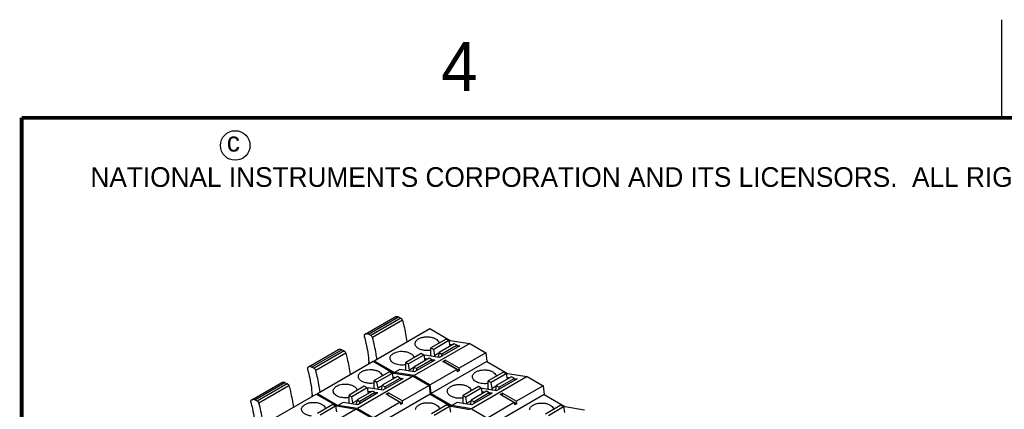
# Model space of a CAD drawing. Header units: inches. Extents: x 0 to 22, y 0 to 17.
# Tile 24 of 46: x 0.5 to 5.5, y 15 to 17. Entities that reach past the tile are written whole.
import ezdxf

# ---------------------------------------------------------------- set-up
doc = ezdxf.new("R2010")
doc.units = ezdxf.units.IN
doc.header["$LTSCALE"] = 1.21
doc.header["$MEASUREMENT"] = 0
doc.layers.get('0').update_dxf_attribs({"linetype": 'CONTINUOUS'})
doc.styles.add('TEXTSTYLE_2', font='txt')

msp = doc.modelspace()

# ---------------------------------------------------------------- linework, layer by layer
at = {"color": 2, "linetype": 'CONTINUOUS'}
msp.add_line((5.5, 16.5), (5.5, 17), dxfattribs=at)
at = {"color": 7, "linetype": 'CONTINUOUS'}
for p, q in [((2.2527, 15.3977), (2.4058, 15.4861)), ((2.2687, 15.3968), (2.4218, 15.4853)), ((2.4342, 15.4791), (2.281, 15.3907)), ((2.4218, 15.4853), (2.4342, 15.4791)), ((2.4425, 15.4682), (2.2894, 15.3798)), ((2.2978, 15.2622), (2.5818, 15.4261)), ((2.5818, 15.4261), (2.6863, 15.3658)), ((2.2511, 15.3965), (2.249, 15.3948)), ((2.2527, 15.3977), (2.2511, 15.3965)), ((2.281, 15.3907), (2.2687, 15.3968)), ((2.6654, 15.3727), (2.5875, 15.3277)), ((2.6797, 15.3644), (2.6654, 15.3727)), ((1.9632, 15.2305), (2.1163, 15.3189)), ((1.9792, 15.2297), (2.1323, 15.3181)), ((2.1323, 15.3181), (2.1446, 15.312)), ((2.7857, 15.3502), (2.5017, 15.1862)), ((2.5875, 15.2878), (2.5875, 15.3277)), ((2.5875, 15.3277), (2.6018, 15.3194)), ((2.6797, 15.3644), (2.6018, 15.3194)), ((2.6071, 15.2885), (2.6018, 15.3194)), ((2.7067, 15.3488), (2.6288, 15.3038)), ((2.735, 15.3387), (2.632, 15.2793)), ((2.7211, 15.3406), (2.6431, 15.2955)), ((2.6797, 15.3644), (2.6846, 15.3361)), ((2.6863, 15.3658), (2.6801, 15.3623)), ((2.6828, 15.3469), (2.699, 15.3444)), ((2.6863, 15.3658), (2.7857, 15.3502)), ((2.7211, 15.3406), (2.7067, 15.3488)), ((2.7202, 15.341), (2.735, 15.3387)), ((2.7211, 15.3406), (2.7211, 15.3307)), ((2.7857, 15.3502), (2.868, 15.3027)), ((2.1446, 15.312), (1.9915, 15.2236)), ((2.153, 15.301), (1.9999, 15.2126)), ((2.5373, 15.2988), (2.4594, 15.2538)), ((2.5517, 15.2905), (2.4737, 15.2455)), ((2.5787, 15.2749), (2.5007, 15.2299)), ((2.5517, 15.2905), (2.5373, 15.2988)), ((2.5517, 15.2905), (2.5566, 15.2621)), ((2.5521, 15.2883), (2.5568, 15.2911)), ((2.571, 15.2704), (2.5547, 15.273)), ((2.632, 15.2793), (2.5568, 15.2911)), ((2.593, 15.2666), (2.5787, 15.2749)), ((2.5912, 15.2857), (2.5875, 15.2878)), ((2.6281, 15.3006), (2.6071, 15.2885)), ((2.6288, 15.3038), (2.6238, 15.2805)), ((2.6288, 15.3038), (2.6431, 15.2955)), ((2.6431, 15.2857), (2.6431, 15.2955)), ((2.868, 15.3027), (2.7316, 15.2239)), ((2.868, 15.3027), (2.8724, 15.2583)), ((1.9616, 15.2294), (1.9595, 15.2276)), ((1.9632, 15.2305), (1.9616, 15.2294)), ((1.9915, 15.2236), (1.9792, 15.2297)), ((2.0083, 15.095), (2.2923, 15.259)), ((2.2923, 15.259), (2.3967, 15.1986)), ((2.2978, 15.2622), (2.4023, 15.2019)), ((2.4287, 15.2171), (2.4023, 15.2019)), ((2.5039, 15.2053), (2.4287, 15.2171)), ((2.4594, 15.2139), (2.4594, 15.2538)), ((2.4594, 15.2538), (2.4737, 15.2455)), ((2.4791, 15.2146), (2.4737, 15.2455)), ((2.5, 15.2267), (2.4791, 15.2146)), ((2.5007, 15.2299), (2.4957, 15.2066)), ((2.5007, 15.2299), (2.5151, 15.2216)), ((2.6069, 15.2648), (2.5039, 15.2053)), ((2.593, 15.2666), (2.5151, 15.2216)), ((2.5151, 15.2117), (2.5151, 15.2216)), ((2.7204, 15.2175), (2.584, 15.1387)), ((2.8724, 15.2583), (2.5885, 15.0944)), ((2.6069, 15.2648), (2.5922, 15.2671)), ((2.593, 15.2666), (2.593, 15.2567)), ((2.6486, 15.2589), (2.6598, 15.2654)), ((2.7204, 15.2175), (2.6486, 15.2589)), ((2.6584, 15.2533), (2.6598, 15.2541)), ((2.6598, 15.2541), (2.6598, 15.2654)), ((2.7316, 15.2239), (2.6598, 15.2654)), ((2.6598, 15.2541), (2.7328, 15.212)), ((2.7204, 15.2175), (2.7216, 15.2055)), ((2.7328, 15.212), (2.7316, 15.2239)), ((2.8724, 15.2583), (2.9786, 15.197)), ((2.4962, 15.183), (2.2122, 15.0191)), ((2.3759, 15.2055), (2.2979, 15.1605)), ((2.3902, 15.1973), (2.3123, 15.1522)), ((2.4172, 15.1817), (2.3393, 15.1367)), ((2.4455, 15.1716), (2.3425, 15.1121)), ((2.4316, 15.1734), (2.3536, 15.1284)), ((2.3902, 15.1973), (2.3759, 15.2055)), ((2.3902, 15.1973), (2.3951, 15.1689)), ((2.3967, 15.1986), (2.3906, 15.1951)), ((2.3932, 15.1798), (2.4095, 15.1772)), ((2.3967, 15.1986), (2.4962, 15.183)), ((2.5017, 15.1862), (2.4023, 15.2019)), ((2.4316, 15.1734), (2.4172, 15.1817)), ((2.4307, 15.1739), (2.4455, 15.1716)), ((2.4316, 15.1734), (2.4316, 15.1635)), ((2.4632, 15.2117), (2.4594, 15.2139)), ((2.4962, 15.183), (2.5784, 15.1355)), ((2.5017, 15.1862), (2.584, 15.1387)), ((2.7328, 15.212), (2.7216, 15.2055)), ((3.078, 15.1814), (2.794, 15.0175)), ((2.9577, 15.2039), (2.8798, 15.1589)), ((2.9721, 15.1956), (2.8941, 15.1506)), ((2.999, 15.1801), (2.9211, 15.1351)), ((3.0273, 15.17), (2.9243, 15.1105)), ((3.0134, 15.1718), (2.9354, 15.1268)), ((2.9721, 15.1956), (2.9577, 15.2039)), ((2.9721, 15.1956), (2.977, 15.1673)), ((2.9786, 15.197), (2.9724, 15.1935)), ((2.9751, 15.1782), (2.9913, 15.1756)), ((2.9786, 15.197), (3.078, 15.1814)), ((3.0134, 15.1718), (2.999, 15.1801)), ((3.0125, 15.1723), (3.0273, 15.17)), ((3.0134, 15.1718), (3.0134, 15.1619)), ((3.078, 15.1814), (3.1603, 15.1339)), ((1.6737, 15.0633), (1.8268, 15.1517)), ((1.6897, 15.0625), (1.8428, 15.1509)), ((1.8551, 15.1448), (1.702, 15.0564)), ((1.8635, 15.1338), (1.7104, 15.0454)), ((1.8428, 15.1509), (1.8551, 15.1448)), ((2.2478, 15.1316), (2.1699, 15.0866)), ((2.2622, 15.1233), (2.1842, 15.0783)), ((2.2622, 15.1233), (2.2478, 15.1316)), ((2.2622, 15.1233), (2.2671, 15.095)), ((2.2625, 15.1212), (2.2673, 15.1239)), ((2.3425, 15.1121), (2.2673, 15.1239)), ((2.2979, 15.1207), (2.2979, 15.1605)), ((2.2979, 15.1605), (2.3123, 15.1522)), ((2.3017, 15.1185), (2.2979, 15.1207)), ((2.3176, 15.1214), (2.3123, 15.1522)), ((2.3386, 15.1335), (2.3176, 15.1214)), ((2.3393, 15.1367), (2.3342, 15.1134)), ((2.3393, 15.1367), (2.3536, 15.1284)), ((2.3536, 15.1185), (2.3536, 15.1284)), ((2.5784, 15.1355), (2.442, 15.0568)), ((2.5784, 15.1355), (2.5829, 15.0912)), ((2.5885, 15.0944), (2.584, 15.1387)), ((2.8297, 15.13), (2.7517, 15.085)), ((2.844, 15.1217), (2.766, 15.0767)), ((2.844, 15.1217), (2.8297, 15.13)), ((2.844, 15.1217), (2.8489, 15.0934)), ((2.8444, 15.1196), (2.8491, 15.1223)), ((2.8491, 15.1223), (2.9243, 15.1105)), ((2.8798, 15.1191), (2.8798, 15.1589)), ((2.8798, 15.1589), (2.8941, 15.1506)), ((2.8835, 15.1169), (2.8798, 15.1191)), ((2.8994, 15.1198), (2.8941, 15.1506)), ((2.9204, 15.1319), (2.8994, 15.1198)), ((2.9211, 15.1351), (2.9161, 15.1118)), ((2.9211, 15.1351), (2.9354, 15.1268)), ((2.9354, 15.1169), (2.9354, 15.1268)), ((3.1603, 15.1339), (3.0239, 15.0551)), ((3.1603, 15.1339), (3.1647, 15.0896)), ((1.7188, 14.9278), (2.0027, 15.0918)), ((2.0027, 15.0918), (2.1072, 15.0315)), ((2.0083, 15.095), (2.1128, 15.0347)), ((2.1699, 15.0467), (2.1699, 15.0866)), ((2.1699, 15.0866), (2.1842, 15.0783)), ((2.1896, 15.0474), (2.1842, 15.0783)), ((2.2891, 15.1077), (2.2112, 15.0627)), ((2.3174, 15.0976), (2.2144, 15.0381)), ((2.3035, 15.0994), (2.2255, 15.0544)), ((2.2814, 15.1033), (2.2652, 15.1058)), ((2.3035, 15.0994), (2.2891, 15.1077)), ((2.5829, 15.0912), (2.2989, 14.9272)), ((2.3174, 15.0976), (2.3026, 15.0999)), ((2.3035, 15.0994), (2.3035, 15.0896)), ((2.3591, 15.0918), (2.3702, 15.0982)), ((2.4309, 15.0503), (2.3591, 15.0918)), ((2.3688, 15.0862), (2.3702, 15.087)), ((2.3702, 15.087), (2.3702, 15.0982)), ((2.442, 15.0568), (2.3702, 15.0982)), ((2.3702, 15.087), (2.4432, 15.0448)), ((2.5829, 15.0912), (2.689, 15.0299)), ((2.5885, 15.0944), (2.6946, 15.0331)), ((2.7517, 15.0451), (2.7517, 15.085)), ((2.7517, 15.085), (2.766, 15.0767)), ((2.7714, 15.0458), (2.766, 15.0767)), ((2.871, 15.1061), (2.793, 15.0611)), ((2.8992, 15.096), (2.7962, 15.0365)), ((2.8853, 15.0978), (2.8074, 15.0528)), ((2.8633, 15.1017), (2.847, 15.1042)), ((2.8853, 15.0978), (2.871, 15.1061)), ((3.1647, 15.0896), (2.8808, 14.9256)), ((2.8992, 15.096), (2.8845, 15.0983)), ((2.8853, 15.0978), (2.8853, 15.088)), ((2.9521, 15.0966), (2.9409, 15.0902)), ((3.0127, 15.0487), (2.9409, 15.0902)), ((2.9507, 15.0845), (2.9521, 15.0854)), ((2.9521, 15.0854), (2.9521, 15.0966)), ((2.9521, 15.0966), (3.0239, 15.0551)), ((2.9521, 15.0854), (3.0251, 15.0432)), ((3.1647, 15.0896), (3.2709, 15.0283)), ((1.6721, 15.0622), (1.6699, 15.0605)), ((1.6737, 15.0633), (1.6721, 15.0622)), ((1.702, 15.0564), (1.6897, 15.0625)), ((2.0864, 15.0384), (2.0084, 14.9934)), ((2.1007, 15.0301), (2.0228, 14.9851)), ((2.1007, 15.0301), (2.0864, 15.0384)), ((2.1007, 15.0301), (2.1056, 15.0018)), ((2.1072, 15.0315), (2.1011, 15.0279)), ((2.1072, 15.0315), (2.2066, 15.0159)), ((2.1392, 15.05), (2.1128, 15.0347)), ((2.2122, 15.0191), (2.1128, 15.0347)), ((2.2144, 15.0381), (2.1392, 15.05)), ((2.1736, 15.0446), (2.1699, 15.0467)), ((2.2105, 15.0595), (2.1896, 15.0474)), ((2.2112, 15.0627), (2.2062, 15.0394)), ((2.2112, 15.0627), (2.2255, 15.0544)), ((2.2122, 15.0191), (2.2945, 14.9716)), ((2.2255, 15.0446), (2.2255, 15.0544)), ((2.4309, 15.0503), (2.2945, 14.9716)), ((2.4309, 15.0503), (2.4321, 15.0384)), ((2.4432, 15.0448), (2.4321, 15.0384)), ((2.4432, 15.0448), (2.442, 15.0568)), ((2.6682, 15.0368), (2.5902, 14.9918)), ((2.6825, 15.0285), (2.6046, 14.9835)), ((2.6825, 15.0285), (2.6682, 15.0368)), ((2.6825, 15.0285), (2.6874, 15.0001)), ((2.689, 15.0299), (2.6829, 15.0263)), ((2.689, 15.0299), (2.7885, 15.0142)), ((2.7211, 15.0484), (2.6946, 15.0331)), ((2.794, 15.0175), (2.6946, 15.0331)), ((2.7962, 15.0365), (2.7211, 15.0484)), ((2.7555, 15.0429), (2.7517, 15.0451)), ((2.7923, 15.0579), (2.7714, 15.0458)), ((2.793, 15.0611), (2.788, 15.0378)), ((2.793, 15.0611), (2.8074, 15.0528)), ((2.794, 15.0175), (2.8763, 14.97)), ((2.8074, 15.043), (2.8074, 15.0528)), ((3.0127, 15.0487), (2.8763, 14.97)), ((3.0127, 15.0487), (3.0139, 15.0368)), ((3.0251, 15.0432), (3.0139, 15.0368)), ((3.0251, 15.0432), (3.0239, 15.0551)), ((3.25, 15.0352), (3.1721, 14.9901)), ((3.2644, 15.0269), (3.1864, 14.9819)), ((3.2644, 15.0269), (3.25, 15.0352)), ((3.2644, 15.0269), (3.2693, 14.9985)), ((3.2709, 15.0283), (3.2647, 15.0247)), ((3.2709, 15.0283), (3.3703, 15.0126)), ((2.2066, 15.0159), (1.9227, 14.8519)), ((2.2066, 15.0159), (2.2889, 14.9683))]:
    msp.add_line(p, q, dxfattribs=at)
at = {"color": 7, "linetype": 'CONTINUOUS', "const_width": 0.02}
for points in [[(0.5, 16.5), (0.5, 0.5)], [(21.5, 16.5), (0.5, 16.5)]]:
    msp.add_lwpolyline(points, dxfattribs=at)
at = {"color": 2, "linetype": 'CONTINUOUS'}
msp.add_circle((1.5893, 16.359), 0.0754, dxfattribs=at)
at = {"color": 7, "linetype": 'CONTINUOUS'}
for centre, radius, start, end in [((2.4295, 15.4697), 0.0106, 59.9665, 63.5561), ((2.2763, 15.3813), 0.0106, 59.9665, 63.5561), ((2.1399, 15.3025), 0.0106, 59.9665, 63.5561), ((1.9868, 15.2141), 0.0106, 59.9665, 63.5561), ((1.7605, 15.2241), 0.511, 2.5325, 3.3505), ((2.8765, 15.176), 0.585, 171.8989, 172.1108), ((2.8714, 15.1767), 0.5799, 171.5222, 171.8992), ((1.8504, 15.1353), 0.0106, 59.9665, 63.5561), ((1.471, 15.0569), 0.511, 2.5325, 3.3505), ((2.5869, 15.0088), 0.585, 171.8989, 172.1108), ((2.5819, 15.0095), 0.5799, 171.5222, 171.8992), ((1.6973, 15.0469), 0.0106, 59.9665, 63.5561)]:
    msp.add_arc(centre, radius, start, end, dxfattribs=at)
for points, knots in [([(2.4058, 15.4861), (2.4069, 15.4867), (2.4093, 15.4876), (2.4133, 15.4879), (2.4176, 15.4871), (2.4204, 15.486), (2.4218, 15.4853)], [0, 0, 0, 0, 0.221797, 0.456621, 0.714566, 1, 1, 1, 1]), ([(2.4347, 15.4788), (2.4366, 15.4777), (2.4399, 15.4745), (2.4419, 15.4704), (2.4425, 15.4682)], [0, 0, 0, 0, 0.48155, 1, 1, 1, 1]), ([(2.4425, 15.4682), (2.4451, 15.4589), (2.4546, 15.4227), (2.4615, 15.3859), (2.4648, 15.3583)], [0, 0, 0, 0, 0.257047, 1, 1, 1, 1]), ([(2.249, 15.3948), (2.248, 15.3939), (2.2471, 15.3917), (2.2471, 15.3886), (2.2474, 15.3868), (2.2477, 15.3859)], [0, 0, 0, 0, 0.427848, 0.697418, 1, 1, 1, 1]), ([(2.2477, 15.3859), (2.2508, 15.3747), (2.2619, 15.3314), (2.2688, 15.287), (2.2707, 15.254)], [0, 0, 0, 0, 0.260329, 1, 1, 1, 1]), ([(2.2687, 15.3968), (2.2673, 15.3975), (2.2645, 15.3987), (2.2602, 15.3995), (2.2562, 15.3992), (2.2538, 15.3983), (2.2527, 15.3977)], [0, 0, 0, 0, 0.285434, 0.543379, 0.778203, 1, 1, 1, 1]), ([(2.2894, 15.3798), (2.2888, 15.382), (2.2867, 15.3861), (2.2835, 15.3893), (2.2816, 15.3904)], [0, 0, 0, 0, 0.518449, 1, 1, 1, 1]), ([(2.3117, 15.2699), (2.3106, 15.2789), (2.3053, 15.3159), (2.2971, 15.3525), (2.2894, 15.3798)], [0, 0, 0, 0, 0.242723, 1, 1, 1, 1]), ([(2.5069, 15.3489), (2.5069, 15.3512), (2.5078, 15.3561), (2.5115, 15.3628), (2.5173, 15.3689), (2.5221, 15.3723), (2.5248, 15.3738)], [0, 0, 0, 0, 0.217785, 0.450927, 0.710262, 1, 1, 1, 1]), ([(2.5248, 15.3738), (2.5292, 15.3764), (2.5391, 15.3805), (2.5552, 15.3838), (2.5723, 15.3845), (2.5891, 15.3825), (2.6042, 15.3778), (2.6167, 15.3709), (2.6255, 15.3621), (2.6284, 15.3548), (2.6288, 15.3514)], [0, 0, 0, 0, 0.127351, 0.267294, 0.413059, 0.556827, 0.691143, 0.81028, 0.912029, 1, 1, 1, 1]), ([(2.1163, 15.3189), (2.1174, 15.3195), (2.1198, 15.3204), (2.1238, 15.3207), (2.1281, 15.3199), (2.1309, 15.3188), (2.1323, 15.3181)], [0, 0, 0, 0, 0.221797, 0.456621, 0.714566, 1, 1, 1, 1]), ([(2.5579, 15.3142), (2.5511, 15.3148), (2.5383, 15.3173), (2.5239, 15.3238), (2.5152, 15.3308), (2.5105, 15.3365), (2.5076, 15.3425), (2.5069, 15.3468), (2.5069, 15.3489)], [0, 0, 0, 0, 0.307523, 0.580282, 0.699825, 0.807917, 0.906645, 1, 1, 1, 1]), ([(2.1452, 15.3116), (2.1471, 15.3106), (2.1503, 15.3073), (2.1524, 15.3032), (2.153, 15.301)], [0, 0, 0, 0, 0.48155, 1, 1, 1, 1]), ([(2.153, 15.301), (2.1556, 15.2917), (2.1651, 15.2556), (2.1719, 15.2187), (2.1753, 15.1911)], [0, 0, 0, 0, 0.257047, 1, 1, 1, 1]), ([(2.3789, 15.275), (2.3789, 15.2773), (2.3797, 15.2821), (2.3834, 15.2889), (2.3892, 15.295), (2.3941, 15.2983), (2.3968, 15.2999)], [0, 0, 0, 0, 0.217788, 0.450924, 0.710313, 1, 1, 1, 1]), ([(2.4595, 15.2416), (2.4502, 15.2398), (2.4357, 15.2391), (2.4172, 15.2419), (2.4046, 15.2458), (2.3939, 15.2514), (2.3856, 15.2582), (2.3802, 15.2662), (2.3789, 15.2722), (2.3789, 15.275)], [0, 0, 0, 0, 0.296657, 0.442951, 0.58064, 0.705658, 0.815897, 0.91231, 1, 1, 1, 1]), ([(2.3968, 15.2999), (2.4008, 15.3022), (2.4098, 15.3061), (2.4297, 15.3107), (2.4458, 15.3106), (2.4563, 15.3089)], [0, 0, 0, 0, 0.228382, 0.4785, 1, 1, 1, 1]), ([(2.4563, 15.3089), (2.4621, 15.308), (2.4729, 15.3053), (2.485, 15.2992), (2.4925, 15.2931), (2.4967, 15.2882), (2.4996, 15.283), (2.5006, 15.2793), (2.5008, 15.2774)], [0, 0, 0, 0, 0.303588, 0.573641, 0.693633, 0.803478, 0.904673, 1, 1, 1, 1]), ([(2.5875, 15.3155), (2.5851, 15.3151), (2.5753, 15.3135), (2.5653, 15.3134), (2.5579, 15.3142)], [0, 0, 0, 0, 0.246561, 1, 1, 1, 1]), ([(2.6092, 15.2828), (2.609, 15.2832), (2.608, 15.2851), (2.6074, 15.287), (2.6071, 15.2885)], [0, 0, 0, 0, 0.258967, 1, 1, 1, 1]), ([(1.9595, 15.2276), (1.9584, 15.2268), (1.9575, 15.2245), (1.9575, 15.2214), (1.9579, 15.2197), (1.9581, 15.2188)], [0, 0, 0, 0, 0.427848, 0.697418, 1, 1, 1, 1]), ([(1.9581, 15.2188), (1.9613, 15.2076), (1.9724, 15.1643), (1.9792, 15.1198), (1.9812, 15.0868)], [0, 0, 0, 0, 0.260329, 1, 1, 1, 1]), ([(1.9792, 15.2297), (1.9778, 15.2304), (1.975, 15.2315), (1.9707, 15.2323), (1.9667, 15.232), (1.9643, 15.2311), (1.9632, 15.2305)], [0, 0, 0, 0, 0.285434, 0.543379, 0.778203, 1, 1, 1, 1]), ([(1.9999, 15.2126), (1.9993, 15.2148), (1.9972, 15.2189), (1.994, 15.2222), (1.9921, 15.2232)], [0, 0, 0, 0, 0.518449, 1, 1, 1, 1]), ([(2.2353, 15.2067), (2.2397, 15.2092), (2.2496, 15.2133), (2.2657, 15.2167), (2.2828, 15.2174), (2.2995, 15.2153), (2.3147, 15.2107), (2.3271, 15.2037), (2.336, 15.1949), (2.3389, 15.1877), (2.3393, 15.1842)], [0, 0, 0, 0, 0.127351, 0.267294, 0.413059, 0.556827, 0.691143, 0.81028, 0.912029, 1, 1, 1, 1]), ([(2.0222, 15.1027), (2.0211, 15.1117), (2.0158, 15.1487), (2.0075, 15.1853), (1.9999, 15.2126)], [0, 0, 0, 0, 0.242723, 1, 1, 1, 1]), ([(2.2174, 15.1817), (2.2174, 15.1841), (2.2183, 15.1889), (2.2219, 15.1957), (2.2278, 15.2018), (2.2326, 15.2051), (2.2353, 15.2067)], [0, 0, 0, 0, 0.217785, 0.450927, 0.710262, 1, 1, 1, 1]), ([(2.2684, 15.147), (2.2616, 15.1477), (2.2488, 15.1502), (2.2344, 15.1567), (2.2257, 15.1637), (2.221, 15.1693), (2.2181, 15.1754), (2.2174, 15.1797), (2.2174, 15.1817)], [0, 0, 0, 0, 0.307523, 0.580282, 0.699825, 0.807917, 0.906645, 1, 1, 1, 1]), ([(2.4812, 15.2088), (2.4809, 15.2093), (2.48, 15.2111), (2.4793, 15.2131), (2.4791, 15.2146)], [0, 0, 0, 0, 0.258967, 1, 1, 1, 1]), ([(2.8799, 15.1468), (2.8705, 15.1449), (2.8561, 15.1442), (2.8376, 15.1471), (2.825, 15.151), (2.8142, 15.1565), (2.8059, 15.1634), (2.8006, 15.1714), (2.7992, 15.1773), (2.7992, 15.1801)], [0, 0, 0, 0, 0.296657, 0.442951, 0.58064, 0.705658, 0.815897, 0.91231, 1, 1, 1, 1]), ([(2.7992, 15.1801), (2.7992, 15.1825), (2.8001, 15.1873), (2.8038, 15.1941), (2.8096, 15.2002), (2.8144, 15.2035), (2.8171, 15.2051)], [0, 0, 0, 0, 0.217788, 0.450924, 0.710313, 1, 1, 1, 1]), ([(2.8171, 15.2051), (2.8215, 15.2076), (2.8314, 15.2117), (2.8475, 15.2151), (2.8646, 15.2158), (2.8814, 15.2137), (2.8965, 15.2091), (2.909, 15.2021), (2.9178, 15.1933), (2.9207, 15.1861), (2.9211, 15.1826)], [0, 0, 0, 0, 0.127351, 0.267294, 0.413059, 0.556827, 0.691143, 0.81028, 0.912029, 1, 1, 1, 1]), ([(1.8268, 15.1517), (1.8279, 15.1523), (1.8303, 15.1533), (1.8343, 15.1535), (1.8385, 15.1528), (1.8414, 15.1516), (1.8428, 15.1509)], [0, 0, 0, 0, 0.221797, 0.456621, 0.714566, 1, 1, 1, 1]), ([(1.8557, 15.1445), (1.8576, 15.1434), (1.8608, 15.1401), (1.8628, 15.1361), (1.8635, 15.1338)], [0, 0, 0, 0, 0.48155, 1, 1, 1, 1]), ([(1.8635, 15.1338), (1.8661, 15.1246), (1.8755, 15.0884), (1.8824, 15.0515), (1.8858, 15.0239)], [0, 0, 0, 0, 0.257047, 1, 1, 1, 1]), ([(2.0894, 15.1078), (2.0894, 15.1101), (2.0902, 15.115), (2.0939, 15.1217), (2.0997, 15.1278), (2.1046, 15.1312), (2.1072, 15.1327)], [0, 0, 0, 0, 0.217788, 0.450924, 0.710313, 1, 1, 1, 1]), ([(2.1072, 15.1327), (2.1113, 15.1351), (2.1203, 15.1389), (2.1402, 15.1435), (2.1563, 15.1434), (2.1668, 15.1418)], [0, 0, 0, 0, 0.228382, 0.4785, 1, 1, 1, 1]), ([(2.1668, 15.1418), (2.1726, 15.1408), (2.1834, 15.1381), (2.1955, 15.1321), (2.203, 15.1259), (2.2072, 15.121), (2.2101, 15.1158), (2.211, 15.1121), (2.2113, 15.1103)], [0, 0, 0, 0, 0.303588, 0.573641, 0.693633, 0.803478, 0.904673, 1, 1, 1, 1]), ([(2.298, 15.1484), (2.2956, 15.1479), (2.2858, 15.1464), (2.2758, 15.1463), (2.2684, 15.147)], [0, 0, 0, 0, 0.246561, 1, 1, 1, 1]), ([(2.3197, 15.1156), (2.3194, 15.1161), (2.3185, 15.1179), (2.3179, 15.1199), (2.3176, 15.1214)], [0, 0, 0, 0, 0.258967, 1, 1, 1, 1]), ([(2.6712, 15.1062), (2.6712, 15.1085), (2.6721, 15.1134), (2.6757, 15.1201), (2.6815, 15.1262), (2.6864, 15.1296), (2.6891, 15.1311)], [0, 0, 0, 0, 0.217785, 0.450927, 0.710262, 1, 1, 1, 1]), ([(2.6891, 15.1311), (2.6934, 15.1336), (2.7033, 15.1378), (2.7194, 15.1411), (2.7366, 15.1418), (2.7533, 15.1398), (2.7685, 15.1351), (2.7809, 15.1282), (2.7897, 15.1194), (2.7927, 15.1121), (2.7931, 15.1087)], [0, 0, 0, 0, 0.127351, 0.267294, 0.413059, 0.556827, 0.691143, 0.81028, 0.912029, 1, 1, 1, 1]), ([(2.9015, 15.114), (2.9013, 15.1145), (2.9004, 15.1163), (2.8997, 15.1183), (2.8994, 15.1198)], [0, 0, 0, 0, 0.258967, 1, 1, 1, 1]), ([(2.17, 15.0744), (2.1606, 15.0726), (2.1462, 15.0719), (2.1277, 15.0748), (2.1151, 15.0787), (2.1044, 15.0842), (2.0961, 15.091), (2.0907, 15.099), (2.0894, 15.105), (2.0894, 15.1078)], [0, 0, 0, 0, 0.296657, 0.442951, 0.58064, 0.705658, 0.815897, 0.91231, 1, 1, 1, 1]), ([(2.7221, 15.0715), (2.7153, 15.0721), (2.7026, 15.0746), (2.6882, 15.0811), (2.6795, 15.0881), (2.6748, 15.0937), (2.6719, 15.0998), (2.6712, 15.1041), (2.6712, 15.1062)], [0, 0, 0, 0, 0.307523, 0.580282, 0.699825, 0.807917, 0.906645, 1, 1, 1, 1]), ([(2.7517, 15.0728), (2.7493, 15.0724), (2.7396, 15.0708), (2.7296, 15.0707), (2.7221, 15.0715)], [0, 0, 0, 0, 0.246561, 1, 1, 1, 1]), ([(1.6699, 15.0605), (1.6689, 15.0596), (1.668, 15.0574), (1.668, 15.0543), (1.6684, 15.0525), (1.6686, 15.0516)], [0, 0, 0, 0, 0.427848, 0.697418, 1, 1, 1, 1]), ([(1.6686, 15.0516), (1.6718, 15.0404), (1.6829, 14.9971), (1.6897, 14.9527), (1.6916, 14.9196)], [0, 0, 0, 0, 0.260329, 1, 1, 1, 1]), ([(1.6897, 15.0625), (1.6882, 15.0632), (1.6854, 15.0643), (1.6812, 15.0651), (1.6772, 15.0649), (1.6748, 15.0639), (1.6737, 15.0633)], [0, 0, 0, 0, 0.285434, 0.543379, 0.778203, 1, 1, 1, 1]), ([(1.7104, 15.0454), (1.7097, 15.0476), (1.7077, 15.0517), (1.7044, 15.055), (1.7026, 15.0561)], [0, 0, 0, 0, 0.518449, 1, 1, 1, 1]), ([(1.7326, 14.9355), (1.7316, 14.9445), (1.7263, 14.9816), (1.718, 15.0182), (1.7104, 15.0454)], [0, 0, 0, 0, 0.242723, 1, 1, 1, 1]), ([(1.9279, 15.0146), (1.9279, 15.0169), (1.9288, 15.0218), (1.9324, 15.0285), (1.9382, 15.0346), (1.9431, 15.038), (1.9458, 15.0395)], [0, 0, 0, 0, 0.217785, 0.450927, 0.710262, 1, 1, 1, 1]), ([(1.9458, 15.0395), (1.9501, 15.042), (1.96, 15.0461), (1.9761, 15.0495), (1.9933, 15.0502), (2.01, 15.0481), (2.0252, 15.0435), (2.0376, 15.0366), (2.0465, 15.0278), (2.0494, 15.0205), (2.0498, 15.017)], [0, 0, 0, 0, 0.127351, 0.267294, 0.413059, 0.556827, 0.691143, 0.81028, 0.912029, 1, 1, 1, 1]), ([(2.1916, 15.0417), (2.1914, 15.0421), (2.1905, 15.044), (2.1898, 15.0459), (2.1896, 15.0474)], [0, 0, 0, 0, 0.258967, 1, 1, 1, 1]), ([(2.5097, 15.013), (2.5097, 15.0153), (2.5106, 15.0201), (2.5143, 15.0269), (2.5201, 15.033), (2.5249, 15.0363), (2.5276, 15.0379)], [0, 0, 0, 0, 0.217788, 0.450924, 0.710313, 1, 1, 1, 1]), ([(2.5276, 15.0379), (2.532, 15.0404), (2.5419, 15.0445), (2.558, 15.0479), (2.5751, 15.0486), (2.5919, 15.0465), (2.607, 15.0419), (2.6195, 15.035), (2.6283, 15.0262), (2.6312, 15.0189), (2.6316, 15.0154)], [0, 0, 0, 0, 0.127351, 0.267294, 0.413059, 0.556827, 0.691143, 0.81028, 0.912029, 1, 1, 1, 1]), ([(2.7735, 15.0401), (2.7732, 15.0405), (2.7723, 15.0423), (2.7716, 15.0443), (2.7714, 15.0458)], [0, 0, 0, 0, 0.258967, 1, 1, 1, 1]), ([(3.0916, 15.0114), (3.0916, 15.0137), (3.0924, 15.0185), (3.0961, 15.0253), (3.1019, 15.0314), (3.1068, 15.0347), (3.1094, 15.0363)], [0, 0, 0, 0, 0.217785, 0.450927, 0.710262, 1, 1, 1, 1]), ([(3.1094, 15.0363), (3.1138, 15.0388), (3.1237, 15.0429), (3.1398, 15.0463), (3.1569, 15.047), (3.1737, 15.0449), (3.1889, 15.0403), (3.2013, 15.0334), (3.2101, 15.0246), (3.213, 15.0173), (3.2135, 15.0138)], [0, 0, 0, 0, 0.127351, 0.267294, 0.413059, 0.556827, 0.691143, 0.81028, 0.912029, 1, 1, 1, 1]), ([(1.9788, 14.9798), (1.972, 14.9805), (1.9593, 14.983), (1.9449, 14.9895), (1.9362, 14.9965), (1.9315, 15.0021), (1.9286, 15.0082), (1.9279, 15.0125), (1.9279, 15.0146)], [0, 0, 0, 0, 0.307523, 0.580282, 0.699825, 0.807917, 0.906645, 1, 1, 1, 1])]:
    msp.add_open_spline(points, degree=3, knots=knots, dxfattribs=at)

# ---------------------------------------------------------------- texts
at = {"color": 2, "linetype": 'CONTINUOUS', "attachment_point": 1, "line_spacing_factor": 0.9, "style": 'TEXTSTYLE_2'}
for s, insert, char_height, width in [('4', (2.64, 16.8869), 0.25, 0.25), ('c', (1.5463, 16.428), 0.1, 0.1), ('NATIONAL INSTRUMENTS CORPORATION AND ITS LICENSORS.  ALL RIGHTS RESERVED.', (0.851, 16.2482), 0.1, 7.3)]:
    msp.add_mtext(s, dxfattribs=dict(at, insert=insert, char_height=char_height, width=width))

doc.saveas('drawing.dxf')
